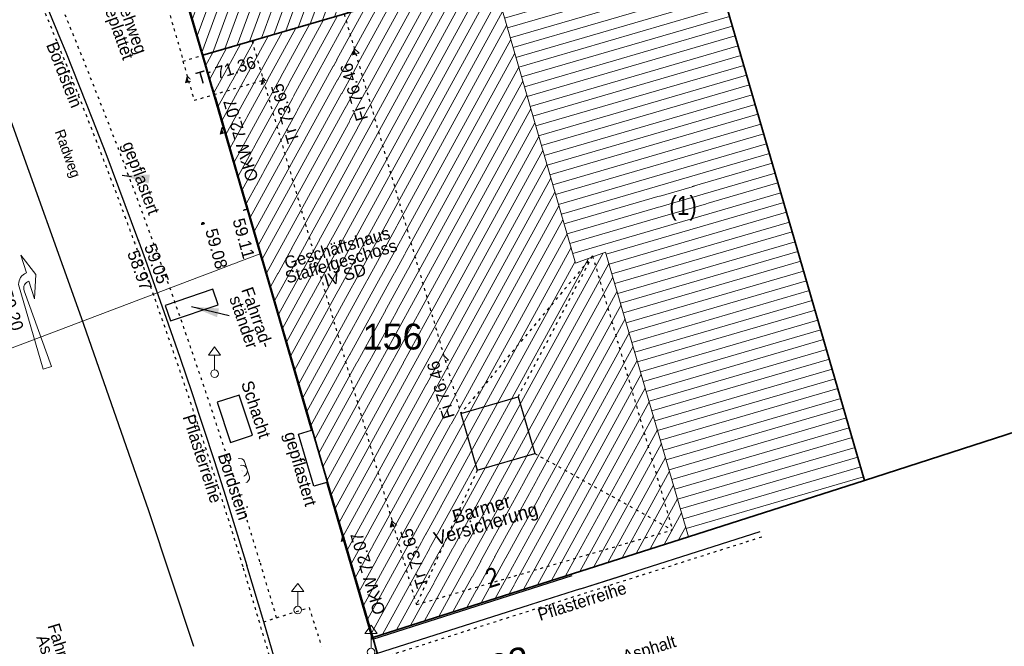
# Model space of a CAD drawing. Header units: metres. Extents: x 32365810 to 32367010, y 5620411 to 5622366.
# Tile 178 of 198: x 32366293 to 32366329, y 5622115 to 5622138. Entities that reach past the tile are written whole.
import ezdxf
from ezdxf import colors
from ezdxf.entities.mleader import LeaderData, LeaderLine
from ezdxf.math import Vec2, Vec3

# ---------------------------------------------------------------- set-up
doc = ezdxf.new("R2010")
doc.units = ezdxf.units.M
for name, pattern in [('1000.100', [0]), ('1000.104', [0.225, 0.075, -0.15]), ('1000.195', [0]), ('1000.196', [0.225, 0.075, -0.15]), ('1000.210', [0]), ('1000.325', [0]), ('1600.1047', [0]), ('1600.2028', [0]), ('1600.2505', [0])]:
    doc.linetypes.add(name, pattern=pattern)
doc.layers.get('0').update_dxf_attribs({"color": 1, "linetype": 'CONTINUOUS'})
for name, color, linetype in [('Beschriftung Gebäude', 7, 'CONTINUOUS'), ('Beschriftung Topographie', 7, 'CONTINUOUS'), ('Ebene 32', 7, 'CONTINUOUS'), ('EFB-_ Dachhöhen Bestandsgebäude (NHN)', 7, 'CONTINUOUS'), ('Fahrbahnmarkierung', 7, 'CONTINUOUS'), ('Flurstücke_Grenzpunkte', 11, 'CONTINUOUS'), ('Gebäude', 31, 'CONTINUOUS'), ('Höhen_ gemessen (NHN)', 7, 'CONTINUOUS'), ('Lagebezeichnungen', 12, 'CONTINUOUS'), ('Stromversorgung', 7, 'CONTINUOUS'), ('Symbole Topographie', 7, 'CONTINUOUS'), ('Topgraphie_ weitere örtliche Aufnahme', 7, 'CONTINUOUS'), ('Topographie_ örtl. Aufnahme', 7, 'CONTINUOUS')]:
    doc.layers.add(name, color=color, linetype=linetype)
doc.styles.add('Beschriftung Fahrbahnmarkierung_ grau', font='Century Gothic.ttf')
doc.styles.add('Beschriftung schwarz_ Stift 0.25', font='Century Gothic.ttf')
doc.styles.add('Beschriftung Topographie_ blau', font='Century Gothic.ttf')
doc.styles.add('Dachhöhe NHN_ Bestand_ gemessen_ schwarz', font='Century Gothic.ttf')
doc.styles.add('Flurstücksnummer - K 10 700', font='Arial.ttf')
doc.styles.add('Hausnummern NRW', font='Arial.ttf', dxfattribs={"width": 0.85})
doc.styles.add('Höhe NHN_ gemessen_ blau', font='Century Gothic.ttf')

# ---------------------------------------------------------------- blocks, each defined once
blk = doc.blocks.new('S1000.480')
at = {"color": 0, "lineweight": -2}
for p, q in [((-0.315, 0.225), (0.315, 0.225)), ((0.315, -0.225), (-0.315, -0.225))]:
    blk.add_line(p, q, dxfattribs=at)
blk.add_circle((0, 0), 0.225, dxfattribs=at)
for centre, start, end in [((-0.267303, 0), 101.9687456, 258.0312544), ((0.267303, 0), 281.9687456, 78.0312544)]:
    blk.add_arc(centre, 0.23, start, end, dxfattribs=at)
blk.add_point((0, 0), dxfattribs=at)
blk = doc.blocks.new('S1000.460', base_point=(0, -0.375))
at = {"color": 0, "lineweight": -2}
for p, q in [((-0.2, 0.23), (0, 0.5)), ((0, 0.5), (0.2, 0.23)), ((0.2, 0.23), (-0.2, 0.23)), ((0, -0.25), (0, 0.23))]:
    blk.add_line(p, q, dxfattribs=at)
blk.add_circle((0, -0.375), 0.125, dxfattribs=at)
blk = doc.blocks.new('S1000.210', base_point=(0, -0.02))
at = {"color": 0, "lineweight": -2}
for p, q in [((-0.25, 0), (0.155, -0.01)), ((-0.25, -0.04), (-0.25, 0)), ((0.12, -0.025), (-0.25, -0.04)), ((0.155, -0.06), (0.07, -0.06)), ((0.07, -0.06), (0.175, -0.1)), ((0.175, -0.1), (0.28, -0.06)), ((0.28, -0.06), (0.195, -0.06))]:
    blk.add_line(p, q, dxfattribs=at)
for centre, radius, start, end in [((0.12, -0.06), 0.035, 0, 90), ((0.140078, -0.062937), 0.055, 3.061272, 74.258345)]:
    blk.add_arc(centre, radius, start, end, dxfattribs=at)
blk = doc.blocks.new('S1000.114', base_point=(0, 0.366025))
at = {"lineweight": -2}
blk.add_hatch(color=0, dxfattribs=at).paths.add_polyline_path([(-0.5, -0.5), (0, 0.366026), (0, -0.5)], flags=0)
at = {"color": 0, "lineweight": -2}
for p, q in [((0, 0.366026), (-0.5, -0.5)), ((0.5, -0.5), (0, 0.366026)), ((-0.5, -0.5), (0, -0.5)), ((0, -0.5), (0.5, -0.5))]:
    blk.add_line(p, q, dxfattribs=at)
blk = doc.blocks.new('S1000.15')
at = {"color": 0, "lineweight": -2}
for p, q in [((-0.5, 0.05), (-0.485, 0.1)), ((0.495, 0.05), (-0.5, 0.05)), ((-0.5, -0.05), (-0.5, 0)), ((-0.5, 0), (0.5, 0)), ((-0.485, 0.1), (0.49, 0.1)), ((-0.475, 0.15), (-0.455, 0.2)), ((0.475, 0.15), (-0.475, 0.15)), ((-0.455, 0.2), (0.455, 0.2)), ((-0.43, 0.25), (-0.4, 0.3)), ((0.43, 0.25), (-0.43, 0.25)), ((-0.4, 0.3), (0.395, 0.3)), ((-0.355, 0.35), (-0.295, 0.4)), ((0.36, 0.35), (-0.355, 0.35)), ((-0.295, 0.4), (0.3, 0.4)), ((0.22, 0.45), (-0.215, 0.45)), ((0.3, 0.4), (0.22, 0.45)), ((0.395, 0.3), (0.36, 0.35)), ((0.455, 0.2), (0.43, 0.25)), ((0.49, 0.1), (0.475, 0.15)), ((0.5, 0), (0.495, 0.05)), ((0.495, -0.05), (-0.5, -0.05)), ((-0.475, -0.15), (-0.49, -0.1)), ((-0.49, -0.1), (0.485, -0.1)), ((0.475, -0.15), (-0.475, -0.15)), ((-0.43, -0.25), (-0.455, -0.2)), ((-0.455, -0.2), (0.46, -0.2)), ((0.425, -0.25), (-0.43, -0.25)), ((-0.355, -0.35), (-0.4, -0.3)), ((-0.4, -0.3), (0.395, -0.3)), ((0.345, -0.35), (-0.355, -0.35)), ((-0.205, -0.45), (-0.29, -0.4)), ((-0.29, -0.4), (0.285, -0.4)), ((0.2, -0.45), (-0.205, -0.45)), ((0.285, -0.4), (0.345, -0.35)), ((0.395, -0.3), (0.425, -0.25)), ((0.46, -0.2), (0.475, -0.15)), ((0.485, -0.1), (0.495, -0.05))]:
    blk.add_line(p, q, dxfattribs=at)
blk.add_circle((0, 0), 0.5, dxfattribs=at)
blk = doc.blocks.new('O883')
at = {"layer": 'Flurstücke_Grenzpunkte', "color": 7, "linetype": '1600.2028', "lineweight": 35}
for p, q in [((32366318.011, 5622141.727), (32366310.375, 5622139.494)), ((32366319.16, 5622137.781), (32366318.011, 5622141.727)), ((32366310.375, 5622139.494), (32366308.782, 5622139.028)), ((32366308.782, 5622139.028), (32366299.784, 5622136.395)), ((32366324.118001, 5622120.769), (32366319.16, 5622137.781)), ((32366299.784, 5622136.395), (32366306.031, 5622114.995)), ((32366317.645001, 5622118.702), (32366324.118001, 5622120.769)), ((32366306.031, 5622114.995), (32366317.645001, 5622118.702))]:
    blk.add_line(p, q, dxfattribs=at)
at = {"layer": 'Flurstücke_Grenzpunkte', "color": 7, "lineweight": 18, "insert": (32366306.761876, 5622125.567843), "char_height": 0.95, "attachment_point": 8, "line_spacing_factor": 0.69, "style": 'Flurstücksnummer - K 10 700', "bg_fill": 2}
blk.add_mtext('156', dxfattribs=at)
blk = doc.blocks.new('O977')
at = {"layer": 'Flurstücke_Grenzpunkte', "color": 7, "linetype": '1600.2028', "lineweight": 35}
for q in [(32366319.16, 5622137.781), (32366335.722, 5622124.517)]:
    blk.add_line((32366324.118, 5622120.769), q, dxfattribs=at)
blk = doc.blocks.new('O1335')
at = {"layer": 'Flurstücke_Grenzpunkte', "color": 7, "linetype": '1600.2028', "lineweight": 35}
for p, q in [((32366324.118, 5622120.769), (32366335.722, 5622124.517)), ((32366317.645, 5622118.702), (32366324.118, 5622120.769)), ((32366306.031, 5622114.995), (32366317.645, 5622118.702)), ((32366306.031, 5622114.995), (32366306.194, 5622114.436))]:
    blk.add_line(p, q, dxfattribs=at)
at = {"layer": 'Flurstücke_Grenzpunkte', "color": 7, "lineweight": 18, "insert": (32366310.844, 5622113.488), "char_height": 0.95, "attachment_point": 8, "rotation": 16.5125, "line_spacing_factor": 0.69, "style": 'Flurstücksnummer - K 10 700', "bg_fill": 2}
blk.add_mtext('122', dxfattribs=at)
blk = doc.blocks.new('O1529')
at = {"layer": 'Flurstücke_Grenzpunkte', "color": 7, "linetype": '1600.2028', "lineweight": 35}
for p, q in [((32366299.784, 5622136.395), (32366296.254, 5622148.487)), ((32366299.784, 5622136.395), (32366306.031, 5622114.995)), ((32366306.031, 5622114.995), (32366306.194, 5622114.436))]:
    blk.add_line(p, q, dxfattribs=at)
blk = doc.blocks.new('O1775')
at = {"layer": 'Flurstücke_Grenzpunkte', "color": 7, "linetype": '1600.2028', "lineweight": 35}
for p, q in [((32366296.254, 5622148.487), (32366311.572, 5622155.571)), ((32366311.572, 5622155.571), (32366316.201, 5622145.618)), ((32366299.784, 5622136.395), (32366296.254, 5622148.487)), ((32366316.201, 5622145.618), (32366318.011, 5622141.727)), ((32366318.011, 5622141.727), (32366310.375, 5622139.494)), ((32366310.375, 5622139.494), (32366308.782, 5622139.028)), ((32366308.782, 5622139.028), (32366299.784, 5622136.395))]:
    blk.add_line(p, q, dxfattribs=at)
at = {"layer": 'Flurstücke_Grenzpunkte', "color": 7, "lineweight": 18, "insert": (32366301.819336, 5622143.128926), "char_height": 0.95, "attachment_point": 8, "rotation": 16.5124674, "line_spacing_factor": 0.69, "style": 'Flurstücksnummer - K 10 700', "bg_fill": 2}
blk.add_mtext('63', dxfattribs=at)
blk = doc.blocks.new('O1966')
at = {"layer": 'Flurstücke_Grenzpunkte', "color": 7, "linetype": '1600.2028', "lineweight": 35}
for p, q in [((32366332.137, 5622114.454), (32366350.346, 5622115.315)), ((32366350.346, 5622115.315), (32366350.471, 5622114.789)), ((32366350.471, 5622114.789), (32366351.852, 5622109.02)), ((32366323.873, 5622112.051), (32366332.137, 5622114.454)), ((32366326.584, 5622102.645), (32366323.873, 5622112.051)), ((32366351.852, 5622109.02), (32366352.467, 5622106.452)), ((32366352.467, 5622106.452), (32366353.799, 5622100.887)), ((32366329.052, 5622094.082), (32366326.584, 5622102.645)), ((32366353.808, 5622100.848), (32366329.052, 5622094.082)), ((32366353.799, 5622100.887), (32366353.808, 5622100.848))]:
    blk.add_line(p, q, dxfattribs=at)
at = {"layer": 'Flurstücke_Grenzpunkte', "color": 7, "lineweight": 18, "insert": (32366339.778, 5622103.401), "char_height": 0.95, "attachment_point": 8, "line_spacing_factor": 0.69, "style": 'Flurstücksnummer - K 10 700', "bg_fill": 2}
blk.add_mtext('125', dxfattribs=at)
blk = doc.blocks.new('O2402')
at = {"layer": 'Gebäude', "color": 7, "linetype": '1600.2505', "lineweight": 18}
for p, q in [((32366311.572, 5622155.571), (32366296.254, 5622148.487)), ((32366316.201, 5622145.618), (32366311.572, 5622155.571)), ((32366296.254, 5622148.487), (32366299.784, 5622136.395)), ((32366307.963, 5622141.829), (32366316.201, 5622145.618)), ((32366308.782, 5622139.028), (32366307.963, 5622141.829)), ((32366299.784, 5622136.395), (32366308.782, 5622139.028))]:
    blk.add_line(p, q, dxfattribs=at)
at = {"layer": 'Lagebezeichnungen', "color": 7, "lineweight": 18, "insert": (32366300.411011, 5622149.169808), "char_height": 0.7, "attachment_point": 8, "rotation": 24.7953932, "line_spacing_factor": 0.69, "style": 'Hausnummern NRW', "bg_fill": 2}
blk.add_mtext('2', dxfattribs=at)
blk = doc.blocks.new('O2602')
at = {"layer": 'Gebäude', "color": 7, "linetype": '1600.2505', "lineweight": 18}
for p, q in [((32366318.011, 5622141.727), (32366310.375, 5622139.494)), ((32366319.16, 5622137.781), (32366318.011, 5622141.727)), ((32366310.375, 5622139.494), (32366313.49, 5622128.749)), ((32366324.118, 5622120.769), (32366319.16, 5622137.781)), ((32366313.49, 5622128.749), (32366314.594, 5622129.165)), ((32366314.594, 5622129.165), (32366317.645, 5622118.702)), ((32366317.645, 5622118.702), (32366324.118, 5622120.769))]:
    blk.add_line(p, q, dxfattribs=at)
at = {"layer": 'Ebene 32', "color": 7, "lineweight": 18, "insert": (32366317.443, 5622130.315), "char_height": 0.7, "attachment_point": 8, "line_spacing_factor": 0.69, "style": 'Hausnummern NRW', "bg_fill": 2}
blk.add_mtext('(1)', dxfattribs=at)
blk = doc.blocks.new('O2916')
at = {"layer": 'Gebäude', "color": 7, "linetype": '1600.2505', "lineweight": 18}
for p, q in [((32366335.09, 5622115.188), (32366324.563, 5622112.294)), ((32366336.813, 5622109.416), (32366335.09, 5622115.188)), ((32366324.563, 5622112.294), (32366326.223, 5622106.51)), ((32366326.223, 5622106.51), (32366336.813, 5622109.416))]:
    blk.add_line(p, q, dxfattribs=at)
at = {"layer": 'Ebene 32', "color": 7, "lineweight": 18, "insert": (32366330.311, 5622112.082), "char_height": 0.7, "attachment_point": 8, "rotation": 15.3155, "line_spacing_factor": 0.69, "style": 'Hausnummern NRW', "bg_fill": 2}
blk.add_mtext('P1', dxfattribs=at)
blk = doc.blocks.new('O3097')
at = {"layer": 'Gebäude', "color": 7, "linetype": '1600.2505', "lineweight": 18}
for p, q in [((32366310.375, 5622139.494), (32366313.49, 5622128.749)), ((32366299.784, 5622136.395), (32366308.782, 5622139.028)), ((32366299.784, 5622136.395), (32366306.031, 5622114.995)), ((32366313.49, 5622128.749), (32366314.594, 5622129.165)), ((32366314.594, 5622129.165), (32366317.645001, 5622118.702)), ((32366306.031, 5622114.995), (32366317.645001, 5622118.702))]:
    blk.add_line(p, q, dxfattribs=at)
at = {"layer": 'Lagebezeichnungen', "color": 7, "lineweight": 18, "insert": (32366310.533811, 5622116.8709), "char_height": 0.7, "attachment_point": 8, "rotation": 17.6551398, "line_spacing_factor": 0.69, "style": 'Hausnummern NRW', "bg_fill": 2}
blk.add_mtext('2', dxfattribs=at)
blk = doc.blocks.new('*X1157')
at = {"color": 253, "linetype": '1600.1047', "lineweight": 18, "true_color": 0xb2b2b2}
for p, q in [((32366305.076976, 5622137.943834), (32366311.552625, 5622155.56204)), ((32366304.18162, 5622137.681834), (32366310.589929, 5622155.116829)), ((32366304.629298, 5622137.812834), (32366311.071277, 5622155.339434)), ((32366305.524654, 5622138.074833), (32366311.786181, 5622155.110481)), ((32366303.733942, 5622137.550834), (32366310.108581, 5622154.894224)), ((32366302.838586, 5622137.288835), (32366309.145885, 5622154.449013)), ((32366303.286264, 5622137.419835), (32366309.627233, 5622154.671618)), ((32366305.972332, 5622138.205833), (32366312.009344, 5622154.630648)), ((32366301.943231, 5622137.026835), (32366308.183189, 5622154.003802)), ((32366302.390908, 5622137.157835), (32366308.664537, 5622154.226408)), ((32366306.42001, 5622138.336833), (32366312.232508, 5622154.150815)), ((32366301.495553, 5622136.895836), (32366307.701841, 5622153.781197)), ((32366308.131602, 5622141.906547), (32366312.455672, 5622153.670982)), ((32366300.600197, 5622136.633836), (32366306.739145, 5622153.335986)), ((32366301.047875, 5622136.764836), (32366307.220493, 5622153.558591)), ((32366300.152519, 5622136.502836), (32366306.257797, 5622153.113381)), ((32366308.612413, 5622142.127692), (32366312.678835, 5622153.191149)), ((32366299.575872, 5622137.107943), (32366305.295102, 5622152.66817)), ((32366299.752728, 5622136.502122), (32366305.77645, 5622152.890775)), ((32366309.093224, 5622142.348837), (32366312.901999, 5622152.711316)), ((32366299.222159, 5622138.319584), (32366304.332406, 5622152.222959)), ((32366299.399016, 5622137.713763), (32366304.813754, 5622152.445565)), ((32366309.574036, 5622142.569983), (32366313.125163, 5622152.231483)), ((32366299.045303, 5622138.925405), (32366303.851058, 5622152.000354)), ((32366298.69159, 5622140.137046), (32366302.888362, 5622151.555143)), ((32366298.868446, 5622139.531225), (32366303.36971, 5622151.777749)), ((32366310.054847, 5622142.791128), (32366313.348326, 5622151.75165)), ((32366298.337877, 5622141.348687), (32366301.925666, 5622151.109933)), ((32366298.514734, 5622140.742866), (32366302.407014, 5622151.332538)), ((32366310.535658, 5622143.012273), (32366313.57149, 5622151.271817)), ((32366298.161021, 5622141.954508), (32366301.444318, 5622150.887327)), ((32366311.016469, 5622143.233418), (32366313.794653, 5622150.791984)), ((32366297.807308, 5622143.166149), (32366300.481622, 5622150.442117)), ((32366297.984165, 5622142.560328), (32366300.96297, 5622150.664722)), ((32366297.630452, 5622143.771969), (32366300.000274, 5622150.219511)), ((32366311.497281, 5622143.454563), (32366314.017817, 5622150.312151)), ((32366297.276739, 5622144.983611), (32366299.037579, 5622149.774301)), ((32366297.453596, 5622144.37779), (32366299.518927, 5622149.996906)), ((32366311.978092, 5622143.675708), (32366314.240981, 5622149.832318)), ((32366296.923027, 5622146.195252), (32366298.074883, 5622149.32909)), ((32366297.099883, 5622145.589431), (32366298.556231, 5622149.551695)), ((32366312.458903, 5622143.896853), (32366314.464144, 5622149.352485)), ((32366296.74617, 5622146.801072), (32366297.593535, 5622149.106485)), ((32366296.392458, 5622148.012714), (32366296.630839, 5622148.661274)), ((32366296.569314, 5622147.406893), (32366297.112187, 5622148.883879)), ((32366312.939714, 5622144.117999), (32366314.687308, 5622148.872652)), ((32366313.420525, 5622144.339144), (32366314.910471, 5622148.392818)), ((32366313.901337, 5622144.560289), (32366315.133635, 5622147.912985)), ((32366314.382148, 5622144.781434), (32366315.356799, 5622147.433152)), ((32366314.862959, 5622145.002579), (32366315.579962, 5622146.953319)), ((32366315.34377, 5622145.223724), (32366315.803126, 5622146.473486)), ((32366315.824582, 5622145.444869), (32366316.026289, 5622145.993653)), ((32366306.867687, 5622138.467833), (32366308.025072, 5622141.616713)), ((32366307.315365, 5622138.598833), (32366308.202086, 5622141.011321)), ((32366307.763043, 5622138.729832), (32366308.3791, 5622140.405929)), ((32366308.210721, 5622138.860832), (32366308.556114, 5622139.800537)), ((32366308.658399, 5622138.991832), (32366308.733128, 5622139.195145))]:
    blk.add_line(p, q, dxfattribs=at)
blk = doc.blocks.new('*X1212')
at = {"color": 253, "linetype": '1600.1047', "lineweight": 18, "true_color": 0xb2b2b2}
for p, q in [((32366310.460406, 5622139.199399), (32366318.098772, 5622141.425566)), ((32366310.56482, 5622138.839229), (32366318.203611, 5622141.065519)), ((32366310.669234, 5622138.479058), (32366318.30845, 5622140.705472)), ((32366310.773649, 5622138.118887), (32366318.413289, 5622140.345425)), ((32366310.878063, 5622137.758717), (32366318.518128, 5622139.985378)), ((32366310.982477, 5622137.398546), (32366318.622966, 5622139.625331)), ((32366311.086892, 5622137.038375), (32366318.727805, 5622139.265284)), ((32366311.191306, 5622136.678205), (32366318.832644, 5622138.905237)), ((32366311.29572, 5622136.318034), (32366318.937483, 5622138.54519)), ((32366311.400135, 5622135.957863), (32366319.042322, 5622138.185143)), ((32366311.504549, 5622135.597692), (32366319.147161, 5622137.825096)), ((32366311.608963, 5622135.237522), (32366319.252075, 5622137.465071)), ((32366311.713377, 5622134.877351), (32366319.357, 5622137.105049)), ((32366311.817792, 5622134.51718), (32366319.461926, 5622136.745028)), ((32366311.922206, 5622134.15701), (32366319.566851, 5622136.385006)), ((32366312.02662, 5622133.796839), (32366319.671776, 5622136.024984)), ((32366312.131035, 5622133.436668), (32366319.776701, 5622135.664962)), ((32366312.235449, 5622133.076498), (32366319.881627, 5622135.30494)), ((32366312.339863, 5622132.716327), (32366319.986552, 5622134.944919)), ((32366312.444278, 5622132.356156), (32366320.091477, 5622134.584897)), ((32366312.548692, 5622131.995985), (32366320.196402, 5622134.224875)), ((32366312.653106, 5622131.635815), (32366320.301328, 5622133.864853)), ((32366312.757521, 5622131.275644), (32366320.406253, 5622133.504831)), ((32366312.861935, 5622130.915473), (32366320.511178, 5622133.14481)), ((32366312.966349, 5622130.555303), (32366320.616103, 5622132.784788)), ((32366313.070764, 5622130.195132), (32366320.721029, 5622132.424766)), ((32366313.175178, 5622129.834961), (32366320.825954, 5622132.064744)), ((32366313.279592, 5622129.47479), (32366320.930879, 5622131.704722)), ((32366313.384006, 5622129.11462), (32366321.035804, 5622131.344701)), ((32366314.617741, 5622129.083584), (32366321.14073, 5622130.984679)), ((32366314.722719, 5622128.723578), (32366321.245655, 5622130.624657)), ((32366314.827696, 5622128.363571), (32366321.35058, 5622130.264635)), ((32366314.932674, 5622128.003565), (32366321.455505, 5622129.904613)), ((32366315.037651, 5622127.643558), (32366321.56043, 5622129.544592)), ((32366315.142629, 5622127.283551), (32366321.665356, 5622129.18457)), ((32366313.488421, 5622128.754449), (32366313.559223, 5622128.775084)), ((32366315.247606, 5622126.923545), (32366321.770281, 5622128.824548)), ((32366315.352584, 5622126.563538), (32366321.875206, 5622128.464526)), ((32366315.457562, 5622126.203532), (32366321.980131, 5622128.104504)), ((32366315.562539, 5622125.843525), (32366322.085057, 5622127.744483)), ((32366315.667517, 5622125.483519), (32366322.189982, 5622127.384461)), ((32366315.772494, 5622125.123512), (32366322.294907, 5622127.024439)), ((32366315.877472, 5622124.763506), (32366322.399832, 5622126.664417)), ((32366315.982449, 5622124.403499), (32366322.504758, 5622126.304395)), ((32366316.087427, 5622124.043493), (32366322.609683, 5622125.944374)), ((32366316.192404, 5622123.683486), (32366322.714608, 5622125.584352)), ((32366316.297382, 5622123.323479), (32366322.819533, 5622125.22433)), ((32366316.402359, 5622122.963473), (32366322.924459, 5622124.864308)), ((32366316.507337, 5622122.603466), (32366323.029384, 5622124.504286)), ((32366316.612315, 5622122.24346), (32366323.134309, 5622124.144265)), ((32366316.717292, 5622121.883453), (32366323.239234, 5622123.784243)), ((32366316.82227, 5622121.523447), (32366323.34416, 5622123.424221)), ((32366316.927247, 5622121.16344), (32366323.449085, 5622123.064199)), ((32366317.032225, 5622120.803434), (32366323.55401, 5622122.704177)), ((32366317.137202, 5622120.443427), (32366323.658935, 5622122.344156)), ((32366317.24218, 5622120.08342), (32366323.76386, 5622121.984134)), ((32366317.347157, 5622119.723414), (32366323.868786, 5622121.624112)), ((32366317.452135, 5622119.363407), (32366323.973711, 5622121.26409)), ((32366317.557112, 5622119.003401), (32366324.078636, 5622120.904068))]:
    blk.add_line(p, q, dxfattribs=at)
blk = doc.blocks.new('*X1305')
at = {"color": 253, "linetype": '1600.1047', "lineweight": 18, "true_color": 0xb2b2b2}
for p, q in [((32366335.823733, 5622109.144535), (32366334.230187, 5622114.951627)), ((32366336.185364, 5622109.243771), (32366334.591772, 5622115.051031)), ((32366336.546996, 5622109.343006), (32366334.953357, 5622115.150435)), ((32366334.377206, 5622108.747594), (32366332.783846, 5622114.55401)), ((32366334.738838, 5622108.84683), (32366333.145431, 5622114.653415)), ((32366335.100469, 5622108.946065), (32366333.507016, 5622114.752819)), ((32366335.462101, 5622109.0453), (32366333.868601, 5622114.852223)), ((32366333.292312, 5622108.449889), (32366331.69909, 5622114.255798)), ((32366333.653943, 5622108.549124), (32366332.060676, 5622114.355202)), ((32366334.015575, 5622108.648359), (32366332.422261, 5622114.454606)), ((32366331.845786, 5622108.052948), (32366330.25275, 5622113.858181)), ((32366332.207417, 5622108.152183), (32366330.614335, 5622113.957585)), ((32366332.569049, 5622108.251418), (32366330.97592, 5622114.05699)), ((32366332.93068, 5622108.350653), (32366331.337505, 5622114.156394)), ((32366330.39926, 5622107.656007), (32366328.806409, 5622113.460565)), ((32366330.760891, 5622107.755242), (32366329.167994, 5622113.559969)), ((32366331.122523, 5622107.854477), (32366329.529579, 5622113.659373)), ((32366331.484154, 5622107.953713), (32366329.891164, 5622113.758777)), ((32366329.314365, 5622107.358301), (32366327.721653, 5622113.162352)), ((32366329.675996, 5622107.457536), (32366328.083239, 5622113.261756)), ((32366330.037628, 5622107.556772), (32366328.444824, 5622113.361161)), ((32366327.867839, 5622106.96136), (32366326.275313, 5622112.764736)), ((32366328.22947, 5622107.060595), (32366326.636898, 5622112.86414)), ((32366328.591102, 5622107.159831), (32366326.998483, 5622112.963544)), ((32366328.952733, 5622107.259066), (32366327.360068, 5622113.062948)), ((32366326.421313, 5622106.564419), (32366324.828972, 5622112.367119)), ((32366326.782944, 5622106.663654), (32366325.190557, 5622112.466523)), ((32366327.144576, 5622106.76289), (32366325.552142, 5622112.565927)), ((32366327.506207, 5622106.862125), (32366325.913727, 5622112.665331))]:
    blk.add_line(p, q, dxfattribs=at)
blk = doc.blocks.new('*X1361')
at = {"color": 253, "linetype": '1600.1047', "lineweight": 18, "true_color": 0xb2b2b2}
for p, q in [((32366302.566272, 5622126.863926), (32366309.319392, 5622139.185203)), ((32366302.714882, 5622126.354842), (32366309.828678, 5622139.334185)), ((32366302.863492, 5622125.845758), (32366310.337964, 5622139.483166)), ((32366302.269053, 5622127.882093), (32366308.300792, 5622138.887189)), ((32366302.417663, 5622127.373009), (32366308.810106, 5622139.036222)), ((32366303.012101, 5622125.336674), (32366310.512181, 5622139.020804)), ((32366301.823224, 5622129.409344), (32366306.772844, 5622138.44008)), ((32366301.971834, 5622128.90026), (32366307.28216, 5622138.589116)), ((32366302.120444, 5622128.391177), (32366307.791476, 5622138.738152)), ((32366303.160711, 5622124.827591), (32366310.66012, 5622138.510497)), ((32366301.526005, 5622130.427511), (32366305.754212, 5622138.142007)), ((32366301.674615, 5622129.918428), (32366306.263528, 5622138.291043)), ((32366301.080176, 5622131.954763), (32366304.226264, 5622137.694898)), ((32366301.228786, 5622131.445679), (32366304.73558, 5622137.843934)), ((32366301.377395, 5622130.936595), (32366305.244896, 5622137.992971)), ((32366303.309321, 5622124.318507), (32366310.808059, 5622138.00019)), ((32366300.782957, 5622132.97293), (32366303.207632, 5622137.396825)), ((32366300.931567, 5622132.463846), (32366303.716948, 5622137.545862)), ((32366303.45793, 5622123.809423), (32366310.955998, 5622137.489883)), ((32366300.485738, 5622133.991097), (32366302.189, 5622137.098753)), ((32366300.634347, 5622133.482014), (32366302.698316, 5622137.247789)), ((32366303.60654, 5622123.30034), (32366311.103938, 5622136.979576)), ((32366300.039909, 5622135.518348), (32366300.661052, 5622136.651643)), ((32366300.188518, 5622135.009265), (32366301.170368, 5622136.80068)), ((32366300.337128, 5622134.500181), (32366301.679684, 5622136.949716)), ((32366299.891299, 5622136.027432), (32366300.151736, 5622136.502607)), ((32366303.755149, 5622122.791256), (32366311.251877, 5622136.469269)), ((32366303.903759, 5622122.282172), (32366311.399816, 5622135.958962)), ((32366304.052369, 5622121.773089), (32366311.547755, 5622135.448655)), ((32366304.200978, 5622121.264005), (32366311.695694, 5622134.938348)), ((32366304.349588, 5622120.754921), (32366311.843633, 5622134.428041)), ((32366304.498198, 5622120.245837), (32366311.991573, 5622133.917734)), ((32366304.646807, 5622119.736754), (32366312.139512, 5622133.407427)), ((32366304.795417, 5622119.22767), (32366312.287451, 5622132.89712)), ((32366304.944026, 5622118.718586), (32366312.43539, 5622132.386813)), ((32366305.092636, 5622118.209503), (32366312.583329, 5622131.876506)), ((32366305.241246, 5622117.700419), (32366312.731268, 5622131.366199)), ((32366305.389855, 5622117.191335), (32366312.879208, 5622130.855892)), ((32366305.538465, 5622116.682252), (32366313.027147, 5622130.345585)), ((32366305.687075, 5622116.173168), (32366313.175086, 5622129.835278)), ((32366305.835684, 5622115.664084), (32366313.323025, 5622129.324971)), ((32366306.904709, 5622115.273874), (32366314.498522, 5622129.129023)), ((32366305.984294, 5622115.155), (32366313.470964, 5622128.814664)), ((32366306.386406, 5622115.10844), (32366313.959588, 5622128.925946)), ((32366307.423012, 5622115.439308), (32366314.716196, 5622128.745948)), ((32366307.941316, 5622115.604742), (32366314.8647, 5622128.236672)), ((32366308.459619, 5622115.770176), (32366315.013204, 5622127.727396)), ((32366308.977922, 5622115.93561), (32366315.161709, 5622127.21812)), ((32366309.496226, 5622116.101044), (32366315.310213, 5622126.708845)), ((32366310.014529, 5622116.266478), (32366315.458717, 5622126.199569)), ((32366310.532832, 5622116.431912), (32366315.607222, 5622125.690293)), ((32366311.051136, 5622116.597346), (32366315.755726, 5622125.181017)), ((32366311.569439, 5622116.76278), (32366315.90423, 5622124.671741)), ((32366312.087742, 5622116.928214), (32366316.052734, 5622124.162465)), ((32366312.606046, 5622117.093648), (32366316.201239, 5622123.65319)), ((32366313.124349, 5622117.259082), (32366316.349743, 5622123.143914)), ((32366313.642652, 5622117.424516), (32366316.498247, 5622122.634638)), ((32366314.160956, 5622117.58995), (32366316.646752, 5622122.125362)), ((32366314.679259, 5622117.755384), (32366316.795256, 5622121.616086)), ((32366315.197562, 5622117.920818), (32366316.94376, 5622121.10681)), ((32366315.715866, 5622118.086252), (32366317.092265, 5622120.597535)), ((32366316.234169, 5622118.251686), (32366317.240769, 5622120.088259)), ((32366316.752472, 5622118.41712), (32366317.389273, 5622119.578983)), ((32366317.270776, 5622118.582554), (32366317.537778, 5622119.069707))]:
    blk.add_line(p, q, dxfattribs=at)

msp = doc.modelspace()

# ---------------------------------------------------------------- linework, layer by layer
at = {"layer": 'Topgraphie_ weitere örtliche Aufnahme', "color": 7, "true_color": 0xffffff}
msp.add_point((32366313.726057, 5622116.594622, 59.292), dxfattribs=at)
at = {"layer": 'Topographie_ örtl. Aufnahme', "color": 7, "true_color": 0xffffff}
for p in [(32366295.084941, 5622135.6646, 58.819), (32366297.275513, 5622129.528932, 58.945), (32366297.414892, 5622129.584455, 58.947), (32366299.616908, 5622123.278509, 59.08)]:
    msp.add_point(p, dxfattribs=at)

# ---------------------------------------------------------------- block references
at = {"layer": 'EFB-_ Dachhöhen Bestandsgebäude (NHN)', "color": 7, "lineweight": 18, "xscale": 0.25, "yscale": 0.25, "zscale": 0.25}
for p, rotation in [((32366305.352, 5622136.645, 76.465), 16.264664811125), ((32366299.21, 5622135.627, 71.356), 16.27335281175), ((32366301.986, 5622135.567, 73.654), 16.27335281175), ((32366306.737757, 5622119.289173), 16.27335281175)]:
    msp.add_blockref('S1000.114', p, dxfattribs=dict(at, rotation=rotation))
at = {"layer": 'EFB-_ Dachhöhen Bestandsgebäude (NHN)', "color": 7, "lineweight": 9, "xscale": 0.25, "yscale": 0.25, "zscale": 0.25}
for p, rotation in [((32366300.485, 5622133.74, 72.066), 16.27335281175), ((32366308.642927, 5622125.364378), 16.264676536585), ((32366304.928871, 5622118.770504), 16.27335281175)]:
    msp.add_blockref('S1000.114', p, dxfattribs=dict(at, rotation=rotation))
at = {"layer": 'Fahrbahnmarkierung', "color": 7, "lineweight": 18, "xscale": 8, "yscale": 8, "zscale": 8, "rotation": 107.526500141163}
msp.add_blockref('S1000.210', (32366293.461987, 5622126.813494), dxfattribs=at)
at = {"layer": 'Höhen_ gemessen (NHN)', "color": 7, "lineweight": 18, "xscale": 0.1125, "yscale": 0.1125, "zscale": 0.1125}
for p in [(32366301.339137, 5622130.675172, 59.114), (32366299.787853, 5622130.194308, 59.079), (32366297.377249, 5622129.447075, 58.972), (32366297.543877, 5622129.498726, 59.049)]:
    msp.add_blockref('S1000.15', p, dxfattribs=at)
at = {"layer": 'Symbole Topographie', "color": 7, "lineweight": 18, "xscale": 1.125, "yscale": 1.125, "zscale": 1.125}
for p in [(32366300.21585, 5622124.69314, 59.182), (32366303.274164, 5622116.002148, 59.359), (32366305.972142, 5622114.459854, 59.387)]:
    msp.add_blockref('S1000.460', p, dxfattribs=at)
at = {"layer": 'Symbole Topographie', "color": 7, "lineweight": 18, "xscale": 0.9375, "yscale": 0.9375, "zscale": 0.9375, "rotation": 287.671944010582}
msp.add_blockref('S1000.480', (32366301.211554, 5622121.120719, 59.241), dxfattribs=at)

# ---------------------------------------------------------------- texts
at = {"layer": 'Beschriftung Gebäude', "color": 7, "lineweight": 25, "insert": (32366310.129465, 5622119.378879), "char_height": 0.5, "attachment_point": 5, "rotation": 16.5097125, "line_spacing_factor": 0.69, "style": 'Beschriftung schwarz_ Stift 0.25', "bg_fill": 2}
msp.add_mtext('Barmer\\PVersicherung', dxfattribs=at)
at = {"layer": 'Beschriftung Topographie', "color": 142, "lineweight": 25, "true_color": 0x0087cd, "char_height": 0.45, "attachment_point": 5, "line_spacing_factor": 0.69, "style": 'Beschriftung Topographie_ blau', "bg_fill": 2}
for s, insert, rotation in [('Gehweg\\Pgeplattet', (32366296.851997, 5622137.414903), 289.9381792), ('Schacht', (32366301.738889, 5622123.377824), 288.3552635), ('gepflastert', (32366303.313888, 5622121.175629), 286.2585363), ('Fahrbahn\\PAsphalt', (32366294.350632, 5622114.170755), 286.8724494), ('Asphalt', (32366316.215597, 5622114.517408), 17.1979561)]:
    msp.add_mtext(s, dxfattribs=dict(at, insert=insert, rotation=rotation))
at = {"layer": 'EFB-_ Dachhöhen Bestandsgebäude (NHN)', "color": 7, "lineweight": 25, "char_height": 0.45, "line_spacing_factor": 0.69, "style": 'Dachhöhe NHN_ Bestand_ gemessen_ schwarz', "bg_fill": 2}
for s, insert, attachment_point, rotation in [('Fi 76.46', (32366305.26145, 5622136.150515, 76.465), 9, 106.2646829), ('Geschäftshaus\\PStaffelgeschoss\\PIV SD', (32366304.868515, 5622128.8174), 5, 16.5124674)]:
    msp.add_mtext(s, dxfattribs=dict(at, insert=insert, attachment_point=attachment_point, rotation=rotation))
at = {"layer": 'Fahrbahnmarkierung', "color": 253, "lineweight": 25, "true_color": 0x999999, "insert": (32366294.538627, 5622132.686344), "char_height": 0.375, "attachment_point": 8, "rotation": 289.7203656, "line_spacing_factor": 0.69, "style": 'Beschriftung Fahrbahnmarkierung_ grau', "bg_fill": 2}
msp.add_mtext('Radweg', dxfattribs=at)

# ---------------------------------------------------------------- leaders
at = {"layer": 'Beschriftung Topographie', "color": 142, "lineweight": 25, "true_color": 0x0087cd}
ml = msp.add_multileader_mtext('Standard', dxfattribs=at)
ml.set_content('gepflastert', color=256, style='Beschriftung Topographie_ blau')
ml.set_leader_properties(linetype='CONTINUOUS')
ml.build(insert=Vec2(0, 0))
ml.multileader.update_dxf_attribs({"has_dogleg": 0, "dogleg_length": 0, "arrow_head_size": 0})
ctx = ml.context
ctx.base_point, ctx.char_height, ctx.arrow_head_size, ctx.landing_gap_size = Vec3(32366297.730155, 5622131.966278), 0.45, 0, 0
notes = []
notes.append((ctx, [(0, (1, 1, 0), (32366297.164424, 5622131.937585), (0, 0), 0, [(0, [(32366296.824988, 5622131.985443)], 0, [])])]))
ctx.mtext.insert, ctx.mtext.text_direction, ctx.mtext.alignment, ctx.mtext.line_spacing_factor = Vec3(32366297.730155, 5622131.966278), Vec3(0.349954, -0.936767), 2, 0.69
ml = msp.add_multileader_mtext('Standard', dxfattribs=at)
ml.set_content('Fahrrad-\\Pständer', color=256, style='Beschriftung Topographie_ blau')
ml.set_leader_properties(linetype='CONTINUOUS')
ml.build(insert=Vec2(0, 0))
ml.multileader.update_dxf_attribs({"has_dogleg": 0, "dogleg_length": 0, "arrow_head_size": 0})
ctx = ml.context
ctx.base_point, ctx.char_height, ctx.arrow_head_size, ctx.landing_gap_size = Vec3(32366301.993493, 5622126.836866), 0.45, 0, 0
notes.append((ctx, [(0, (1, 1, 0), (32366300.757046, 5622126.830535), (0, 0), 0, [(0, [(32366299.37101, 5622127.156721)], 0, [])])]))
ctx.mtext.insert, ctx.mtext.text_direction, ctx.mtext.alignment, ctx.mtext.line_spacing_factor = Vec3(32366301.993493, 5622126.836866), Vec3(0.328285, -0.944579), 2, 0.69
for ctx, leaders in notes:
    for number, flags, end, landing, length, lines in leaders:
        leader = LeaderData()
        leader.index, (leader.has_last_leader_line, leader.has_dogleg_vector, leader.attachment_direction) = number, flags
        leader.last_leader_point, leader.dogleg_vector, leader.dogleg_length = Vec3(end), Vec3(landing), length
        for number, points, colour, breaks in lines:
            line = LeaderLine()
            line.index, line.vertices, line.color, line.breaks = number, Vec3.list(points), colors.encode_raw_color(colour), breaks
            leader.lines.append(line)
        ctx.leaders.append(leader)

# ---------------------------------------------------------------- next in the draw order: texts
at = {"layer": 'Beschriftung Topographie', "color": 142, "lineweight": 25, "true_color": 0x0087cd, "char_height": 0.45, "attachment_point": 5, "line_spacing_factor": 0.69, "style": 'Beschriftung Topographie_ blau', "bg_fill": 2}
for s, insert, rotation in [('Bordstein', (32366294.69251, 5622135.680402), 291.6718408), ('Bordstein', (32366300.93156, 5622120.550425), 287.9463951), ('Pflasterreihe', (32366313.726488, 5622116.325811), 17.6389042)]:
    msp.add_mtext(s, dxfattribs=dict(at, insert=insert, rotation=rotation))
at = {"layer": 'EFB-_ Dachhöhen Bestandsgebäude (NHN)', "color": 7, "lineweight": 25, "char_height": 0.45, "line_spacing_factor": 0.69, "style": 'Dachhöhe NHN_ Bestand_ gemessen_ schwarz', "bg_fill": 2}
for s, insert, attachment_point, rotation in [('Tr 71.36', (32366299.495716, 5622135.745122, 71.356), 1, 16.2733873), ('Tr 73.65', (32366302.279226, 5622135.269157, 73.654), 3, 106.2733323), ('OKW 72.07', (32366300.965838, 5622133.208176, 72.066), 2, 106.2733873), ('Fi 76.46', (32366308.450232, 5622125.201989, 76.465), 9, 106.2646829), ('Tr 73.65', (32366307.031868, 5622118.918564, 73.654), 3, 106.2733323), ('OKW 72.07', (32366305.203133, 5622118.775304, 72.066), 3, 106.2733873)]:
    msp.add_mtext(s, dxfattribs=dict(at, insert=insert, attachment_point=attachment_point, rotation=rotation))
at = {"layer": 'Höhen_ gemessen (NHN)', "color": 142, "lineweight": 25, "true_color": 0x0087cd, "char_height": 0.45, "line_spacing_factor": 0.69, "style": 'Höhe NHN_ gemessen_ blau', "bg_fill": 2}
for s, insert, attachment_point, rotation in [('59.08', (32366299.864673, 5622129.954079, 59.079), 7, 285.381331), ('58.97', (32366297.421436, 5622129.277888), 1, 289.8734561), ('59.20', (32366292.543923, 5622127.734864), 4, 287.3457976)]:
    msp.add_mtext(s, dxfattribs=dict(at, insert=insert, attachment_point=attachment_point, rotation=rotation))

# ---------------------------------------------------------------- next in the draw order: texts
at = {"layer": 'Beschriftung Topographie', "color": 142, "lineweight": 25, "true_color": 0x0087cd, "insert": (32366299.769269, 5622121.567959), "char_height": 0.45, "attachment_point": 5, "rotation": 287.9463951, "line_spacing_factor": 0.69, "style": 'Beschriftung Topographie_ blau', "bg_fill": 2}
msp.add_mtext('Pflasterreihe', dxfattribs=at)
at = {"layer": 'Höhen_ gemessen (NHN)', "color": 142, "lineweight": 25, "true_color": 0x0087cd, "char_height": 0.45, "line_spacing_factor": 0.69, "style": 'Höhe NHN_ gemessen_ blau', "bg_fill": 2}
for s, insert, attachment_point, rotation in [('59.11', (32366301.30724, 5622130.451646), 1, 285.381331), ('59.05', (32366297.616075, 5622129.368561), 7, 289.8755413)]:
    msp.add_mtext(s, dxfattribs=dict(at, insert=insert, attachment_point=attachment_point, rotation=rotation))

# ---------------------------------------------------------------- next in the draw order: block references
at = {"layer": 'Flurstücke_Grenzpunkte', "color": 7, "true_color": 0xffffff}
msp.add_blockref('O883', (0, 0), dxfattribs=at)

# ---------------------------------------------------------------- next in the draw order: block references
msp.add_blockref('O977', (0, 0), dxfattribs=at)

# ---------------------------------------------------------------- next in the draw order: block references
msp.add_blockref('O1335', (0, 0), dxfattribs=at)

# ---------------------------------------------------------------- next in the draw order: block references
msp.add_blockref('O1529', (0, 0), dxfattribs=at)

# ---------------------------------------------------------------- next in the draw order: block references
for name in ['O1775', 'O1966']:
    msp.add_blockref(name, (0, 0), dxfattribs=at)

# ---------------------------------------------------------------- next in the draw order: block references
at = {"layer": 'Gebäude', "color": 7, "true_color": 0xffffff}
for name in ['O2402', 'O2916']:
    msp.add_blockref(name, (0, 0), dxfattribs=at)

# ---------------------------------------------------------------- next in the draw order: block references
for name in ['O2602', '*X1305']:
    msp.add_blockref(name, (0, 0), dxfattribs=at)

# ---------------------------------------------------------------- next in the draw order: block references
msp.add_blockref('O3097', (0, 0), dxfattribs=at)

# ---------------------------------------------------------------- next in the draw order: linework, layer by layer
at = {"layer": 'EFB-_ Dachhöhen Bestandsgebäude (NHN)', "color": 7, "linetype": '1000.196', "lineweight": 25}
for p, q in [((32366295.358657, 5622148.894156), (32366299.068495, 5622136.186124)), ((32366304.98203, 5622137.912388), (32366309.265526, 5622123.230371)), ((32366299.048485, 5622136.180292), (32366300.845278, 5622136.704804)), ((32366301.590364, 5622136.922307), (32366307.63818, 5622116.204642)), ((32366299.048485, 5622136.180292), (32366299.468733, 5622134.740672)), ((32366299.468733, 5622134.740672), (32366302.010612, 5622135.482687)), ((32366314.114086, 5622129.025058), (32366309.265526, 5622123.230371)), ((32366311.378692, 5622123.84689), (32366314.114086, 5622129.025058)), ((32366314.114086, 5622129.025058), (32366317.051244, 5622118.952465)), ((32366311.986898, 5622121.76222), (32366317.051244, 5622118.952465)), ((32366309.873732, 5622121.145701), (32366307.63818, 5622116.204642)), ((32366307.63818, 5622116.204642), (32366317.051244, 5622118.952465))]:
    msp.add_line(p, q, dxfattribs=at)
at = {"layer": 'EFB-_ Dachhöhen Bestandsgebäude (NHN)', "color": 7, "linetype": '1000.195', "lineweight": 25}
for p, q in [((32366309.265526, 5622123.230371), (32366311.378692, 5622123.84689)), ((32366311.378692, 5622123.84689), (32366311.986898, 5622121.76222)), ((32366309.265526, 5622123.230371), (32366309.873732, 5622121.145701)), ((32366309.873732, 5622121.145701), (32366311.986898, 5622121.76222))]:
    msp.add_line(p, q, dxfattribs=at)
at = {"layer": 'Fahrbahnmarkierung', "color": 253, "linetype": '1000.210', "lineweight": 25, "true_color": 0x999999}
for p, q in [((32366292.721003, 5622133.983296), (32366295.312521, 5622126.753558)), ((32366295.312521, 5622126.753558), (32366297.790348, 5622119.663827)), ((32366297.790348, 5622119.663827), (32366299.4434, 5622114.672917))]:
    msp.add_line(p, q, dxfattribs=at)
at = {"layer": 'Stromversorgung', "color": 7, "linetype": '1000.325', "lineweight": 18}
msp.add_line((32366279.287381, 5622120.53075, 67.651), (32366301.891422, 5622129.099882), dxfattribs=at)
at = {"layer": 'Topgraphie_ weitere örtliche Aufnahme', "color": 142, "linetype": '1000.104', "lineweight": 25, "true_color": 0x0087cd}
for p, q in [((32366305.946243, 5622114.120906, 59.377), (32366320.335851, 5622118.696313)), ((32366305.583924, 5622103.074308), (32366301.262875, 5622117.596717))]:
    msp.add_line(p, q, dxfattribs=at)
msp.add_arc((32366090.888758, 5622053.928789), 219.797348, 16.83799076, 23.09586874, dxfattribs=at)
at = {"layer": 'Topographie_ örtl. Aufnahme', "color": 142, "linetype": '1000.100', "lineweight": 25, "true_color": 0x0087cd}
for p, q in [((32366299.782476, 5622136.330362, 58.976), (32366297.597915, 5622143.775374, 58.79)), ((32366301.331505, 5622131.018825, 59.119), (32366299.782476, 5622136.330362, 58.976)), ((32366302.196369, 5622128.053251, 59.171), (32366301.331505, 5622131.018825, 59.119)), ((32366303.782503, 5622122.614483, 59.281), (32366302.196369, 5622128.053251, 59.171)), ((32366300.153527, 5622127.793438, 59.131), (32366298.402053, 5622127.199257, 59.068)), ((32366300.346236, 5622127.225386, 59.146), (32366300.153527, 5622127.793438, 59.131)), ((32366298.402053, 5622127.199257, 59.068), (32366298.594762, 5622126.631205, 59.071)), ((32366298.594762, 5622126.631205, 59.071), (32366300.346236, 5622127.225386, 59.146)), ((32366301.115732, 5622123.907356, 59.226), (32366300.30919, 5622123.639753, 59.216)), ((32366300.30919, 5622123.639753, 59.216), (32366300.800323, 5622122.159493, 59.24)), ((32366301.606866, 5622122.427096, 59.25), (32366301.115732, 5622123.907356, 59.226)), ((32366303.302625, 5622122.474533, 59.27), (32366303.782503, 5622122.614483, 59.281)), ((32366300.800323, 5622122.159493, 59.24), (32366301.606866, 5622122.427096, 59.25)), ((32366303.86128, 5622120.558934, 59.315), (32366303.302625, 5622122.474533, 59.27)), ((32366304.341159, 5622120.698883, 59.329), (32366303.86128, 5622120.558934, 59.315)), ((32366306.025031, 5622114.924975, 59.411), (32366304.341159, 5622120.698883, 59.329)), ((32366313.665469, 5622116.785172, 59.285), (32366320.28005, 5622118.888385)), ((32366302.02214, 5622115.570862, 59.249), (32366301.40652, 5622117.639824, 59.206)), ((32366313.357158, 5622117.260067, 59.453), (32366306.025031, 5622114.924975, 59.411)), ((32366313.665469, 5622116.785172, 59.285), (32366305.890458, 5622114.312983, 59.367)), ((32366323.054616, 5622044.885339, 60.015), (32366302.02214, 5622115.570862, 59.249))]:
    msp.add_line(p, q, dxfattribs=at)
at = {"layer": 'Topographie_ örtl. Aufnahme', "color": 142, "linetype": '1000.104', "lineweight": 25, "true_color": 0x0087cd}
for p, q in [((32366302.49881, 5622115.721763), (32366301.885336, 5622117.783514)), ((32366302.02214, 5622115.570862, 59.249), (32366303.691337, 5622116.099286, 59.351)), ((32366303.691337, 5622116.099286, 59.351), (32366304.154264, 5622114.660691, 59.365))]:
    msp.add_line(p, q, dxfattribs=at)
at = {"layer": 'Topographie_ örtl. Aufnahme', "color": 142, "linetype": '1000.100', "lineweight": 25, "true_color": 0x0087cd}
msp.add_polyline3d([(32366293.207024, 5622140.208238, 58.699), (32366293.726844, 5622138.978981, 58.727167), (32366294.239195, 5622137.746591, 58.755333), (32366294.744058, 5622136.511116, 58.7835), (32366295.241415, 5622135.2726, 58.811667), (32366295.731248, 5622134.031088, 58.839833), (32366296.213538, 5622132.786628, 58.868), (32366296.688268, 5622131.539263, 58.896167), (32366297.15542, 5622130.289041, 58.924333), (32366297.614978, 5622129.036007, 58.9525), (32366298.066923, 5622127.780208, 58.980667), (32366298.51124, 5622126.521689, 59.008833), (32366298.947912, 5622125.260498, 59.037), (32366299.376923, 5622123.99668, 59.065167), (32366299.798257, 5622122.730282, 59.093333), (32366300.211899, 5622121.46135, 59.1215), (32366300.617833, 5622120.189933, 59.149667), (32366301.016045, 5622118.916075, 59.177833), (32366301.40652, 5622117.639824, 59.206)], dxfattribs=at)
at = {"layer": 'Topographie_ örtl. Aufnahme', "color": 142, "linetype": '1000.104', "lineweight": 25, "true_color": 0x0087cd}
msp.add_arc((32366090.889107, 5622053.927638), 220.447231, 16.83790892, 22.91590724, dxfattribs=at)

# ---------------------------------------------------------------- next in the draw order: block references
at = {"layer": 'Gebäude', "color": 7, "true_color": 0xffffff}
for name in ['*X1157', '*X1212', '*X1361']:
    msp.add_blockref(name, (0, 0), dxfattribs=at)

doc.saveas('drawing.dxf')
